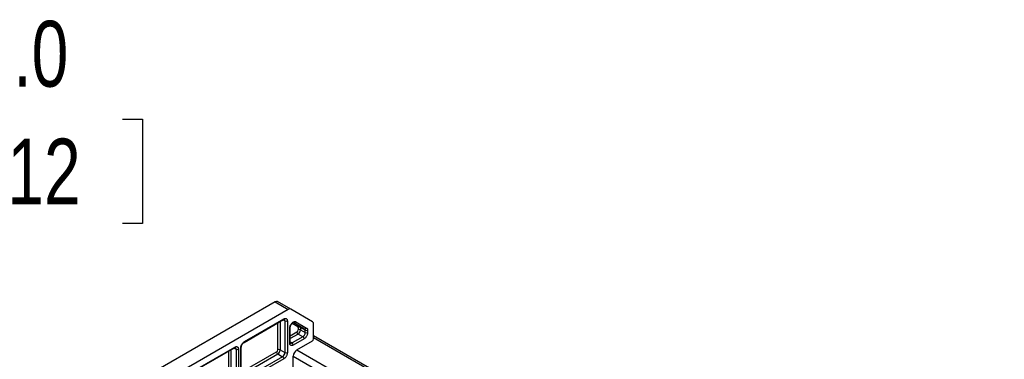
# Model space of a CAD drawing. Header units: millimetres. Extents: x 0 to 1118, y 0 to 864.
# Tile 17 of 21: x 683 to 878, y 617 to 684. Entities that reach past the tile are written whole.
import ezdxf

# ---------------------------------------------------------------- set-up
doc = ezdxf.new("R2010")
doc.units = ezdxf.units.MM
doc.layers.add('DIMENSIONS', color=140, linetype='Continuous', lineweight=25)
doc.styles.add('SLDTEXTSTYLE0', font='TXT', dxfattribs={"width": 0.75})
doc.dimstyles.new('SLDDIMSTYLE0', dxfattribs={"dimtxt": 13, "dimasz": 13, "dimexe": 0, "dimexo": 0.0625, "dimgap": 3.25, "dimtad": 0, "dimtih": 1, "dimtoh": 1, "dimdec": 1, "dimrnd": 1e-09, "dimzin": 4, "dimdsep": 46, "dimtxsty": 'SLDTEXTSTYLE0', "dimsah": 1, "dimcen": 0.09, "dimadec": 0, "dimazin": 1, "dimtfac": 1, "dimtdec": 1, "dimtmove": 0, "dimatfit": 0, "dimfxl": 0, "dimfrac": 2, "dimtolj": 1, "dimtzin": 12, "dimarcsym": 0})

# ---------------------------------------------------------------- blocks, each defined once
blk = doc.blocks.new('_D_11')
at = {"layer": 'DIMENSIONS'}
for p, q in [((637.74, 629.35), (637.74, 665.25)), ((640.74, 625.85), (640.74, 665.25)), ((669.93, 663.99), (665.97, 663.99)), ((665.97, 663.99), (665.97, 643.35)), ((703.55, 663.99), (707.51, 663.99)), ((707.51, 663.99), (707.51, 643.35)), ((637.74, 662.08), (612.74, 662.08)), ((640.74, 662.08), (659.37, 662.08)), ((665.97, 643.35), (669.93, 643.35)), ((707.51, 643.35), (703.55, 643.35))]:
    blk.add_line(p, q, dxfattribs=at)
for points in [[(637.74, 662.08), (624.74, 664.08), (624.74, 660.08)], [(640.74, 662.08), (653.74, 660.08), (653.74, 664.08)]]:
    blk.add_solid(points, dxfattribs=at)
at = {"layer": 'DIMENSIONS', "char_height": 13, "attachment_point": 1, "style": 'SLDTEXTSTYLE0'}
for s, insert in [('3.0', (674.73, 683.39)), ('0.12', (669.93, 660.11))]:
    blk.add_mtext(s, dxfattribs=dict(at, insert=insert))

msp = doc.modelspace()

# ---------------------------------------------------------------- linework, layer by layer
for p, q in [((733.73014, 627.87978), (699.19629, 607.94381)), ((733.73014, 627.87978), (736.32286, 626.38303)), ((736.82286, 626.43251), (734.23014, 627.92926)), ((736.32286, 626.38303), (701.78901, 606.44706)), ((741.12269, 623.94947), (736.82286, 626.43251)), ((727.59002, 619.86801), (735.36819, 624.35826)), ((727.65907, 620.02063), (735.43724, 624.51087)), ((734.25873, 618.38666), (734.25873, 623.71778)), ((734.73014, 623.98991), (734.73014, 618.38666)), ((735.67295, 624.10253), (735.29908, 624.31836)), ((735.67295, 624.10253), (735.67295, 617.84239)), ((736.14435, 624.10253), (736.14435, 617.84239)), ((736.71339, 619.88367), (736.71339, 622.79227)), ((736.77946, 623.26072), (736.85092, 623.39243)), ((738.19663, 622.94448), (737.07922, 623.58976)), ((737.42036, 623.77772), (738.599, 623.09709)), ((737.42049, 623.77783), (739.54181, 622.55282)), ((737.82286, 623.93043), (739.94418, 622.70542)), ((738.26567, 622.79187), (738.26567, 622.3329)), ((738.599, 623.09709), (739.54181, 622.55282)), ((739.67988, 622.2476), (738.73708, 622.79187)), ((738.73708, 622.79187), (738.73708, 622.3329)), ((741.3298, 620.5637), (741.3298, 623.49165)), ((736.61575, 619.74761), (736.61575, 622.6562)), ((736.71339, 621.1646), (738.02997, 621.92465)), ((738.26567, 621.5164), (736.71339, 620.62029)), ((739.20848, 620.97213), (737.08716, 619.74752)), ((739.20848, 620.97213), (738.26567, 621.5164)), ((738.73708, 622.3329), (739.67988, 621.78863)), ((739.67988, 621.78863), (739.67988, 622.2476)), ((740.15129, 622.2476), (740.15129, 621.78863)), ((897.89213, 530.79241), (741.3298, 621.17392)), ((741.3298, 620.8358), (897.59927, 530.62335)), ((717.99528, 614.44184), (725.77345, 618.93208)), ((727.04959, 612.6718), (727.04959, 618.93195)), ((736.71339, 619.96329), (737.08716, 619.74752)), ((739.44418, 620.56388), (737.32286, 619.33927)), ((738.02997, 618.38657), (741.0941, 620.15546)), ((717.92623, 614.28922), (725.7044, 618.77947)), ((724.59494, 612.80787), (724.59494, 618.13899)), ((725.06634, 612.80787), (725.06634, 618.41113)), ((725.63529, 618.73957), (726.00915, 618.52375)), ((726.00915, 618.52375), (726.00915, 612.2636)), ((726.48056, 618.52375), (726.48056, 612.2636)), ((726.95196, 612.53574), (726.95196, 618.79588)), ((727.04959, 613.95273), (734.02303, 617.97841)), ((727.04959, 613.40842), (734.25873, 617.57016)), ((735.20154, 617.02589), (727.42337, 612.53565)), ((734.25873, 617.57016), (735.20154, 617.02589)), ((734.73014, 618.38666), (735.67295, 617.84239)), ((737.32286, 608.17988), (737.32286, 617.16183)), ((737.32286, 617.16183), (746.17906, 612.04925)), ((738.02997, 618.38657), (747.59339, 612.86573)), ((735.43724, 616.61764), (727.65907, 612.1274))]:
    msp.add_line(p, q)
for centre, radius, start, end in [((734.02305, 627.47091), 0.50296, 65.6860478, 125.6181727), ((736.61578, 625.97417), 0.50296, 65.6860478, 125.6181727), ((735.27868, 624.49068), 0.15984, 304.0563511, 7.2558293), ((735.33739, 624.13506), 0.33713, 354.4636516, 53.343527), ((735.90865, 624.55744), 0.51234, 242.6096722, 297.3903278), ((736.55468, 622.80285), 0.15886, 292.6116283, 357.2262475), ((737.54379, 624.05948), 0.30746, 246.3569292, 335.1837008), ((738.4757, 622.81544), 0.30746, 66.3569292, 155.1837008), ((738.50137, 622.33697), 0.51234, 62.6096722, 117.3903278), ((738.4033, 622.82472), 0.33539, 354.379621, 54.3019615), ((740.82914, 623.54092), 0.50308, 354.379621, 54.3019615), ((737.75393, 622.35619), 0.51227, 302.6054783, 357.3945215), ((738.54171, 621.94794), 0.51227, 182.6054785, 237.3945217), ((738.50137, 621.87799), 0.51234, 62.6096722, 117.3903278), ((737.7136, 622.37947), 1.02454, 302.6054783, 357.3945215), ((738.65641, 621.8352), 1.02454, 302.6054783, 357.3945215), ((738.93244, 620.54059), 0.51227, 2.6054785, 57.3945217), ((739.66512, 622.83447), 0.30746, 246.3569292, 335.1837008), ((739.34611, 622.28045), 0.33539, 354.379621, 54.3019615), ((739.91559, 622.70251), 0.51234, 242.6096722, 297.3903278), ((739.91559, 622.24353), 0.51234, 242.6096722, 297.3903278), ((725.61489, 618.91189), 0.15984, 304.056351, 7.2558294), ((726.89088, 618.94253), 0.15886, 292.6116283, 357.2262475), ((727.5014, 620.00023), 0.15899, 302.893956, 7.3713908), ((736.54657, 619.90031), 0.16765, 294.3746583, 354.3052007), ((736.89412, 620.00046), 0.31818, 243.0743105, 307.3498679), ((736.81112, 619.31598), 0.51227, 2.6054785, 57.3945217), ((740.81806, 620.58699), 0.51227, 302.6054783, 357.3945215), ((725.6736, 618.55627), 0.33713, 354.4636516, 53.343527), ((726.24486, 618.97865), 0.51234, 242.6096722, 297.3903278), ((733.74699, 618.40995), 0.51227, 302.6054783, 357.3945215), ((734.53477, 618.0017), 0.51227, 182.6054785, 237.3945217), ((734.49443, 617.93176), 0.51234, 62.6096722, 117.3903278), ((733.70666, 618.43323), 1.02454, 302.6054783, 357.3945215), ((734.64947, 617.88896), 1.02454, 302.6054783, 357.3945215), ((734.9255, 616.59436), 0.51227, 2.6054785, 57.3945217), ((735.90865, 618.29729), 0.51234, 242.6096722, 297.3903278), ((738.85808, 617.09197), 1.5368, 122.6054783, 177.3945215)]:
    msp.add_arc(centre, radius, start, end)
for points, knots in [([(735.36726, 624.35531), (735.37847, 624.3624), (735.42076, 624.38918), (735.47862, 624.40688), (735.52901, 624.41024), (735.53227, 624.41255), (735.53687, 624.40408), (735.53809, 624.40184)], [0, 0, 0, 0, 0.0887946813, 0.3351255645, 0.5880390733, 0.8909871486, 1, 1, 1, 1]), ([(735.43724, 624.51087), (735.4551, 624.52075), (735.49068, 624.54041), (735.54363, 624.56384), (735.59583, 624.58254), (735.6473, 624.59612), (735.72618, 624.60946), (735.82832, 624.60764), (735.94056, 624.56624), (736.03259, 624.48969), (736.09071, 624.39316), (736.12393, 624.29442), (736.14122, 624.20338), (736.1433, 624.13625), (736.14435, 624.10253)], [0, 0, 0, 0, 0.048277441, 0.096159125, 0.143920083, 0.191837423, 0.240185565, 0.370003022, 0.500048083, 0.629865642, 0.759910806, 0.840105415, 0.919707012, 1, 1, 1, 1]), ([(736.61575, 622.6562), (736.62205, 622.73759), (736.63493, 622.90401), (736.69944, 623.11917), (736.7641, 623.23355), (736.77946, 623.26072)], [0, 0, 0, 0, 0.421838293, 0.86265814, 1, 1, 1, 1]), ([(736.71576, 622.79478), (736.71591, 622.82363), (736.71623, 622.88508), (736.74153, 623.00719), (736.78909, 623.15698), (736.8447, 623.26313), (736.8758, 623.32249)], [0, 0, 0, 0, 0.2015366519, 0.4292163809, 0.6807676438, 1, 1, 1, 1]), ([(736.85092, 623.39243), (736.8597, 623.40911), (736.91309, 623.5105), (737.05086, 623.6695), (737.25037, 623.84774), (737.46256, 623.95727), (737.66441, 623.9936), (737.77082, 623.95118), (737.82286, 623.93043)], [0, 0, 0, 0, 0.037246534, 0.226392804, 0.415539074, 0.613196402, 0.81085373, 1, 1, 1, 1]), ([(736.8758, 623.32249), (736.92441, 623.39722), (736.99188, 623.50093), (737.10444, 623.61784), (737.19433, 623.69367), (737.28887, 623.7502), (737.36479, 623.7781), (737.4144, 623.78009), (737.41838, 623.78227), (737.42375, 623.77214), (737.42569, 623.76849)], [0, 0, 0, 0, 0.205449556, 0.285151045, 0.408790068, 0.528203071, 0.647613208, 0.770214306, 0.917069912, 1, 1, 1, 1]), ([(738.26567, 622.79187), (738.26567, 622.82659), (738.25969, 622.85923), (738.23577, 622.91212), (738.2179, 622.9322), (738.19663, 622.94448)], [0, 0, 0, 0, 0.5, 0.5, 1, 1, 1, 1]), ([(740.15129, 621.78863), (740.15091, 621.76778), (740.15016, 621.72627), (740.14397, 621.66156), (740.13407, 621.59556), (740.1201, 621.52806), (740.09222, 621.42087), (740.03958, 621.27254), (739.94762, 621.08984), (739.83532, 620.91874), (739.72267, 620.78659), (739.62056, 620.68928), (739.53308, 620.61881), (739.4739, 620.58225), (739.44418, 620.56388)], [0, 0, 0, 0, 0.048277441, 0.096159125, 0.143920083, 0.191837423, 0.240185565, 0.370003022, 0.500048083, 0.629865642, 0.759910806, 0.840105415, 0.919707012, 1, 1, 1, 1]), ([(739.94418, 622.70542), (739.95706, 622.69732), (739.98269, 622.68119), (740.01693, 622.65046), (740.04773, 622.61515), (740.0748, 622.57476), (740.10327, 622.5198), (740.12914, 622.44685), (740.1479, 622.35259), (740.15016, 622.28271), (740.15129, 622.2476)], [0, 0, 0, 0, 0.100573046, 0.200247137, 0.299644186, 0.399391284, 0.500108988, 0.667122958, 0.832784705, 1, 1, 1, 1]), ([(725.77345, 618.93208), (725.79131, 618.94196), (725.82689, 618.96162), (725.87983, 618.98505), (725.93204, 619.00376), (725.98351, 619.01733), (726.06239, 619.03067), (726.16452, 619.02885), (726.27677, 618.98745), (726.3688, 618.9109), (726.42692, 618.81437), (726.46014, 618.71563), (726.47743, 618.6246), (726.47951, 618.55746), (726.48056, 618.52375)], [0, 0, 0, 0, 0.048277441, 0.096159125, 0.143920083, 0.191837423, 0.240185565, 0.370003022, 0.500048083, 0.629865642, 0.759910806, 0.840105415, 0.919707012, 1, 1, 1, 1]), ([(726.95196, 618.79588), (726.95234, 618.81672), (726.95309, 618.85824), (726.95928, 618.92295), (726.96918, 618.98895), (726.98315, 619.05645), (727.01104, 619.16364), (727.06367, 619.31196), (727.15563, 619.49467), (727.26793, 619.66577), (727.38058, 619.79792), (727.48269, 619.89523), (727.57017, 619.96569), (727.62935, 620.00226), (727.65907, 620.02063)], [0, 0, 0, 0, 0.048277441, 0.096159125, 0.143920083, 0.191837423, 0.240185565, 0.370003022, 0.500048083, 0.629865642, 0.759910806, 0.840105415, 0.919707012, 1, 1, 1, 1]), ([(727.05196, 618.93446), (727.05211, 618.96331), (727.05244, 619.02476), (727.07774, 619.14687), (727.1253, 619.29666), (727.18091, 619.4028), (727.21201, 619.46217)], [0, 0, 0, 0, 0.201536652, 0.429216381, 0.680767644, 1, 1, 1, 1]), ([(727.21201, 619.46217), (727.26067, 619.53701), (727.32822, 619.64088), (727.44044, 619.75707), (727.51966, 619.8256), (727.5699, 619.85416), (727.58909, 619.86506)], [0, 0, 0, 0, 0.423468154, 0.587747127, 0.842589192, 1, 1, 1, 1]), ([(737.32286, 619.33927), (737.305, 619.3294), (737.26943, 619.30973), (737.21648, 619.2863), (737.16427, 619.2676), (737.11281, 619.25402), (737.03392, 619.24069), (736.93179, 619.2425), (736.81954, 619.2839), (736.72751, 619.36045), (736.66939, 619.45698), (736.63617, 619.55572), (736.61888, 619.64676), (736.6168, 619.71389), (736.61575, 619.74761)], [0, 0, 0, 0, 0.048277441, 0.096159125, 0.143920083, 0.191837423, 0.240185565, 0.370003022, 0.500048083, 0.629865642, 0.759910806, 0.840105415, 0.919707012, 1, 1, 1, 1]), ([(736.75061, 619.72043), (736.74797, 619.71961), (736.74372, 619.71829), (736.71127, 619.81078), (736.71506, 619.87443), (736.71576, 619.88618)], [0, 0, 0, 0, 0.5711657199, 0.9208708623, 1, 1, 1, 1]), ([(725.70347, 618.77652), (725.71467, 618.78361), (725.75697, 618.81039), (725.81482, 618.82809), (725.86522, 618.83145), (725.86847, 618.83376), (725.87308, 618.82529), (725.8743, 618.82305)], [0, 0, 0, 0, 0.088794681, 0.335125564, 0.588039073, 0.890987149, 1, 1, 1, 1]), ([(736.14435, 617.84239), (736.14397, 617.82155), (736.14322, 617.78003), (736.13703, 617.71532), (736.12714, 617.64932), (736.11316, 617.58182), (736.08528, 617.47463), (736.03265, 617.32631), (735.94068, 617.1436), (735.82838, 616.9725), (735.71573, 616.84035), (735.61362, 616.74304), (735.52614, 616.67258), (735.46696, 616.63601), (735.43724, 616.61764)], [0, 0, 0, 0, 0.0482774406, 0.0961591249, 0.1439200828, 0.1918374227, 0.2401855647, 0.3700030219, 0.5000480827, 0.6298656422, 0.7599108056, 0.8401054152, 0.9197070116, 1, 1, 1, 1])]:
    msp.add_open_spline(points, degree=3, knots=knots)

# ---------------------------------------------------------------- dimensions: what is measured, and where the dimension line sits
at = {"layer": 'DIMENSIONS'}
dim = msp.add_linear_dim(base=(640.73607, 662.07511), p1=(637.73607, 628.07511), p2=(640.73607, 624.57511), dimstyle='SLDDIMSTYLE0', dxfattribs=at)
dim.commit()
dim.dimension.update_dxf_attribs({"geometry": '_D_11', "text_midpoint": (686.73607, 662.07511), "dimtype": 160})

doc.saveas('drawing.dxf')
